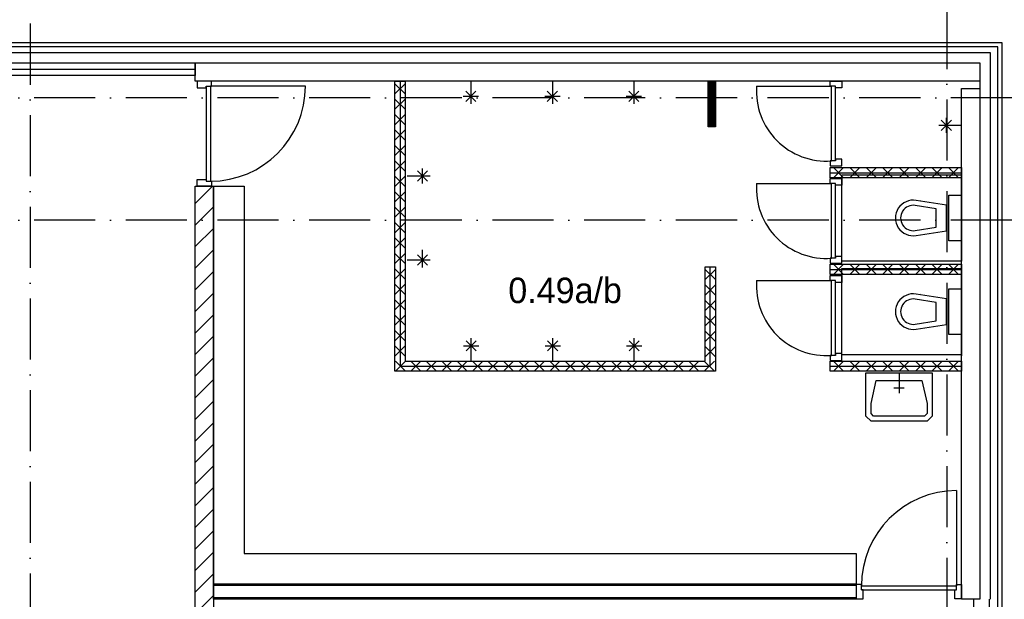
# Model space of a CAD drawing. Header units: millimetres. Extents: x -6587 to 170951, y 244 to 951952.
# Tile 19 of 102: x 24590 to 34255, y 70243 to 75937. Entities that reach past the tile are written whole.
import ezdxf

# ---------------------------------------------------------------- set-up
doc = ezdxf.new("R2010")
doc.units = ezdxf.units.MM
doc.header["$LTSCALE"] = 100
doc.linetypes.add('DASHDOT', pattern=[9, 6, -1.5, 0, -1.5])
for name, color, linetype in [('AL$7----_STRAMIEN', 1, 'DASHDOT'), ('ALXA7---_KALKZVUIL', 1, 'CONTINUOUS'), ('ALXAC---_LICHTBETON', 1, 'CONTINUOUS'), ('BOUW', 8, 'CONTINUOUS')]:
    doc.layers.add(name, color=color, linetype=linetype)
doc.styles.add('BURO-025', font='BUROFONT.shx', dxfattribs={"height": 250})

# ---------------------------------------------------------------- blocks, each defined once
blk = doc.blocks.new('*U75')
at = {"layer": 'ALXA7---_KALKZVUIL', "color": 0}
for p, q in [((28398.7, 75147.7), (28298.7, 75247.7)), ((28398.7, 75247.7), (28298.7, 75147.7)), ((28398.7, 74996.2), (28298.7, 75096.2)), ((28398.7, 75096.2), (28298.7, 74996.2)), ((28398.7, 74844.6), (28298.7, 74944.6)), ((28398.7, 74944.6), (28298.7, 74844.6)), ((28398.7, 74693.1), (28298.7, 74793.1)), ((28398.7, 74793.1), (28298.7, 74693.1)), ((28398.7, 74541.5), (28298.7, 74641.5)), ((28398.7, 74641.5), (28298.7, 74541.5)), ((28398.7, 74389.9), (28298.7, 74489.9)), ((28398.7, 74489.9), (28298.7, 74389.9)), ((28398.7, 74238.4), (28298.7, 74338.4)), ((28398.7, 74338.4), (28298.7, 74238.4)), ((28398.7, 74086.8), (28298.7, 74186.8)), ((28398.7, 74186.8), (28298.7, 74086.8)), ((28398.7, 73935.2), (28298.7, 74035.2)), ((28398.7, 74035.2), (28298.7, 73935.2)), ((28398.7, 73783.7), (28298.7, 73883.7)), ((28398.7, 73883.7), (28298.7, 73783.7)), ((28398.7, 73632.1), (28298.7, 73732.1)), ((28398.7, 73732.1), (28298.7, 73632.1)), ((28398.7, 73480.5), (28298.7, 73580.5)), ((28398.7, 73580.5), (28298.7, 73480.5)), ((28398.7, 73329), (28298.7, 73429)), ((28398.7, 73429), (28298.7, 73329)), ((31343.7, 73422.7), (31443.7, 73322.7)), ((31343.7, 73322.7), (31443.7, 73422.7)), ((28398.7, 73177.4), (28298.7, 73277.4)), ((28398.7, 73277.4), (28298.7, 73177.4)), ((31343.7, 73271.2), (31443.7, 73171.2)), ((31343.7, 73171.2), (31443.7, 73271.2)), ((28398.7, 73025.9), (28298.7, 73125.9)), ((28398.7, 73125.9), (28298.7, 73025.9)), ((31343.7, 73119.6), (31443.7, 73019.6)), ((31343.7, 73019.6), (31443.7, 73119.6)), ((28398.7, 72874.3), (28298.7, 72974.3)), ((28398.7, 72974.3), (28298.7, 72874.3)), ((31343.7, 72968.1), (31443.7, 72868.1)), ((31343.7, 72868.1), (31443.7, 72968.1)), ((28398.7, 72722.7), (28298.7, 72822.7)), ((28398.7, 72822.7), (28298.7, 72722.7)), ((31343.7, 72816.5), (31443.7, 72716.5)), ((31343.7, 72716.5), (31443.7, 72816.5)), ((28398.7, 72571.2), (28298.7, 72671.2)), ((28398.7, 72671.2), (28298.7, 72571.2)), ((31343.7, 72664.9), (31443.7, 72564.9)), ((31343.7, 72564.9), (31443.7, 72664.9)), ((28402.4, 72523.4), (28302.4, 72423.4)), ((28302.4, 72523.4), (28402.4, 72423.4)), ((28554, 72523.4), (28454, 72423.4)), ((28454, 72523.4), (28554, 72423.4)), ((28705.6, 72523.4), (28605.6, 72423.4)), ((28605.6, 72523.4), (28705.6, 72423.4)), ((28857.1, 72523.4), (28757.1, 72423.4)), ((28757.1, 72523.4), (28857.1, 72423.4)), ((29008.7, 72523.4), (28908.7, 72423.4)), ((28908.7, 72523.4), (29008.7, 72423.4)), ((29160.3, 72523.4), (29060.3, 72423.4)), ((29060.3, 72523.4), (29160.3, 72423.4)), ((29311.8, 72523.4), (29211.8, 72423.4)), ((29211.8, 72523.4), (29311.8, 72423.4)), ((29463.4, 72523.4), (29363.4, 72423.4)), ((29363.4, 72523.4), (29463.4, 72423.4)), ((29615, 72523.4), (29515, 72423.4)), ((29515, 72523.4), (29615, 72423.4)), ((29766.5, 72523.4), (29666.5, 72423.4)), ((29666.5, 72523.4), (29766.5, 72423.4)), ((29918.1, 72523.4), (29818.1, 72423.4)), ((29818.1, 72523.4), (29918.1, 72423.4)), ((30069.6, 72523.4), (29969.6, 72423.4)), ((29969.6, 72523.4), (30069.6, 72423.4)), ((30221.2, 72523.4), (30121.2, 72423.4)), ((30121.2, 72523.4), (30221.2, 72423.4)), ((30372.8, 72523.4), (30272.8, 72423.4)), ((30272.8, 72523.4), (30372.8, 72423.4)), ((30524.3, 72523.4), (30424.3, 72423.4)), ((30424.3, 72523.4), (30524.3, 72423.4)), ((30675.9, 72523.4), (30575.9, 72423.4)), ((30575.9, 72523.4), (30675.9, 72423.4)), ((30827.5, 72523.4), (30727.5, 72423.4)), ((30727.5, 72523.4), (30827.5, 72423.4)), ((30979, 72523.4), (30879, 72423.4)), ((30879, 72523.4), (30979, 72423.4)), ((31130.6, 72523.4), (31030.6, 72423.4)), ((31030.6, 72523.4), (31130.6, 72423.4)), ((31282.1, 72523.4), (31182.1, 72423.4)), ((31182.1, 72523.4), (31282.1, 72423.4)), ((31433.7, 72523.4), (31333.7, 72423.4)), ((31333.7, 72523.4), (31433.7, 72423.4))]:
    blk.add_line(p, q, dxfattribs=at)
blk = doc.blocks.new('*U73')
at = {"layer": 'ALXA7---_KALKZVUIL', "color": 0}
for p, q in [((28398.7, 75147.7), (28298.7, 75247.7)), ((28398.7, 75247.7), (28298.7, 75147.7)), ((28398.7, 74996.2), (28298.7, 75096.2)), ((28398.7, 75096.2), (28298.7, 74996.2)), ((28398.7, 74844.6), (28298.7, 74944.6)), ((28398.7, 74944.6), (28298.7, 74844.6)), ((28398.7, 74693.1), (28298.7, 74793.1)), ((28398.7, 74793.1), (28298.7, 74693.1)), ((28398.7, 74541.5), (28298.7, 74641.5)), ((28398.7, 74641.5), (28298.7, 74541.5)), ((28398.7, 74389.9), (28298.7, 74489.9)), ((28398.7, 74489.9), (28298.7, 74389.9)), ((28398.7, 74238.4), (28298.7, 74338.4)), ((28398.7, 74338.4), (28298.7, 74238.4)), ((28398.7, 74086.8), (28298.7, 74186.8)), ((28398.7, 74186.8), (28298.7, 74086.8)), ((28398.7, 73935.2), (28298.7, 74035.2)), ((28398.7, 74035.2), (28298.7, 73935.2)), ((28398.7, 73783.7), (28298.7, 73883.7)), ((28398.7, 73883.7), (28298.7, 73783.7)), ((28398.7, 73632.1), (28298.7, 73732.1)), ((28398.7, 73732.1), (28298.7, 73632.1)), ((28398.7, 73480.5), (28298.7, 73580.5)), ((28398.7, 73580.5), (28298.7, 73480.5)), ((28398.7, 73329), (28298.7, 73429)), ((28398.7, 73429), (28298.7, 73329)), ((31343.7, 73422.7), (31443.7, 73322.7)), ((31343.7, 73322.7), (31443.7, 73422.7)), ((28398.7, 73177.4), (28298.7, 73277.4)), ((28398.7, 73277.4), (28298.7, 73177.4)), ((31343.7, 73271.2), (31443.7, 73171.2)), ((31343.7, 73171.2), (31443.7, 73271.2)), ((28398.7, 73025.9), (28298.7, 73125.9)), ((28398.7, 73125.9), (28298.7, 73025.9)), ((31343.7, 73119.6), (31443.7, 73019.6)), ((31343.7, 73019.6), (31443.7, 73119.6)), ((28398.7, 72874.3), (28298.7, 72974.3)), ((28398.7, 72974.3), (28298.7, 72874.3)), ((31343.7, 72968.1), (31443.7, 72868.1)), ((31343.7, 72868.1), (31443.7, 72968.1)), ((28398.7, 72722.7), (28298.7, 72822.7)), ((28398.7, 72822.7), (28298.7, 72722.7)), ((31343.7, 72816.5), (31443.7, 72716.5)), ((31343.7, 72716.5), (31443.7, 72816.5)), ((28398.7, 72571.2), (28298.7, 72671.2)), ((28398.7, 72671.2), (28298.7, 72571.2)), ((31343.7, 72664.9), (31443.7, 72564.9)), ((31343.7, 72564.9), (31443.7, 72664.9)), ((28402.4, 72523.4), (28302.4, 72423.4)), ((28302.4, 72523.4), (28402.4, 72423.4)), ((28554, 72523.4), (28454, 72423.4)), ((28454, 72523.4), (28554, 72423.4)), ((28705.6, 72523.4), (28605.6, 72423.4)), ((28605.6, 72523.4), (28705.6, 72423.4)), ((28857.1, 72523.4), (28757.1, 72423.4)), ((28757.1, 72523.4), (28857.1, 72423.4)), ((29008.7, 72523.4), (28908.7, 72423.4)), ((28908.7, 72523.4), (29008.7, 72423.4)), ((29160.3, 72523.4), (29060.3, 72423.4)), ((29060.3, 72523.4), (29160.3, 72423.4)), ((29311.8, 72523.4), (29211.8, 72423.4)), ((29211.8, 72523.4), (29311.8, 72423.4)), ((29463.4, 72523.4), (29363.4, 72423.4)), ((29363.4, 72523.4), (29463.4, 72423.4)), ((29615, 72523.4), (29515, 72423.4)), ((29515, 72523.4), (29615, 72423.4)), ((29766.5, 72523.4), (29666.5, 72423.4)), ((29666.5, 72523.4), (29766.5, 72423.4)), ((29918.1, 72523.4), (29818.1, 72423.4)), ((29818.1, 72523.4), (29918.1, 72423.4)), ((30069.6, 72523.4), (29969.6, 72423.4)), ((29969.6, 72523.4), (30069.6, 72423.4)), ((30221.2, 72523.4), (30121.2, 72423.4)), ((30121.2, 72523.4), (30221.2, 72423.4)), ((30372.8, 72523.4), (30272.8, 72423.4)), ((30272.8, 72523.4), (30372.8, 72423.4)), ((30524.3, 72523.4), (30424.3, 72423.4)), ((30424.3, 72523.4), (30524.3, 72423.4)), ((30675.9, 72523.4), (30575.9, 72423.4)), ((30575.9, 72523.4), (30675.9, 72423.4)), ((30827.5, 72523.4), (30727.5, 72423.4)), ((30727.5, 72523.4), (30827.5, 72423.4)), ((30979, 72523.4), (30879, 72423.4)), ((30879, 72523.4), (30979, 72423.4)), ((31130.6, 72523.4), (31030.6, 72423.4)), ((31030.6, 72523.4), (31130.6, 72423.4)), ((31282.1, 72523.4), (31182.1, 72423.4)), ((31182.1, 72523.4), (31282.1, 72423.4)), ((31433.7, 72523.4), (31333.7, 72423.4)), ((31333.7, 72523.4), (31433.7, 72423.4))]:
    blk.add_line(p, q, dxfattribs=at)
blk = doc.blocks.new('*U68')
at = {"layer": 'ALXAC---_LICHTBETON', "color": 0}
for p, q in [((31556.8, 75326.1), (31486.8, 75396.1)), ((31556.8, 75396.1), (31486.8, 75326.1)), ((31556.8, 75176.1), (31486.8, 75246.1)), ((31556.8, 75246.1), (31486.8, 75176.1)), ((31556.8, 75026.1), (31486.8, 75096.1)), ((31556.8, 75096.1), (31486.8, 75026.1))]:
    blk.add_line(p, q, dxfattribs=at)

msp = doc.modelspace()

# ---------------------------------------------------------------- hatches: boundary and pattern name
at = {"layer": 'BOUW'}
h = msp.add_hatch(dxfattribs=at)
h.set_pattern_fill('PREFBET', color=256, style=0)
h.set_pattern_definition([(45, (-24.84, -148.2), (-106.06602, 106.06602), [])])
h.paths.add_polyline_path([(26492.8, 74300.7), (26492.8, 64152.9), (26312.8, 64152.9), (26312.8, 74300.7)])
h = msp.add_hatch(dxfattribs=at)
h.set_pattern_fill('PREFBET', color=256, style=0)
h.set_pattern_definition([(45, (-24.84, -148.2), (-106.06602, 106.06602), [])])
h.paths.add_polyline_path([(26492.8, 74300.7), (26492.8, 64152.9), (26312.8, 64152.9), (26312.8, 74300.7)])

# ---------------------------------------------------------------- linework, layer by layer
at = {"layer": 'AL$7----_STRAMIEN', "color": 1}
for p, q in [((33692.8, 77852.1), (33692.8, 64097.2)), ((33692.8, 77852.1), (33692.8, 64115.2)), ((24692.8, 77698.2), (24692.8, 12402.1)), ((85637.6, 75168.7), (4582.9, 75168.7)), ((85637.6, 73968.7), (4558.9, 73968.7)), ((85637.6, 73968.7), (4562.2, 73968.7))]:
    msp.add_line(p, q, dxfattribs=at)
at = {"layer": 'BOUW'}
for p, q in [((34232.8, 75708.7), (4662.8, 75708.7)), ((34232.8, 57889.7), (34232.8, 75708.7)), ((29018.9, 75333.7), (29018.9, 75108.7)), ((29818.9, 75333.7), (29818.9, 75108.7)), ((30618.9, 75333.7), (30618.9, 75108.7)), ((31383.9, 75333.7), (31383.9, 74883.7)), ((33836.8, 75333.7), (32636.8, 75333.7)), ((33836.8, 75333.7), (32636.8, 75333.7)), ((33836.8, 75333.7), (32636.8, 75333.7)), ((28968.9, 75233.7), (29068.9, 75133.7)), ((28968.9, 75133.7), (29068.9, 75233.7)), ((29768.9, 75233.7), (29868.9, 75133.7)), ((29768.9, 75133.7), (29868.9, 75233.7)), ((30568.9, 75233.7), (30668.9, 75133.7)), ((30568.9, 75133.7), (30668.9, 75233.7)), ((32557.8, 74549.7), (32557.8, 75283.7)), ((32597.8, 74549.7), (32597.8, 75283.7)), ((28943.9, 75183.7), (29093.9, 75183.7)), ((29743.9, 75183.7), (29893.9, 75183.7)), ((30543.9, 75183.7), (30693.9, 75183.7)), ((32546.8, 74549.7), (32546.8, 74499.7)), ((32597.8, 74549.7), (32546.8, 74549.7)), ((32597.8, 74566.7), (32597.8, 74549.7)), ((32660.8, 74566.7), (32597.8, 74566.7)), ((32660.8, 74499.7), (32660.8, 74566.7)), ((32546.8, 74499.7), (32660.8, 74499.7)), ((32546.8, 74483.7), (33836.8, 74483.7)), ((32546.8, 74483.7), (33836.8, 74483.7)), ((32546.8, 74383.7), (32546.8, 74483.7)), ((32546.8, 74383.7), (32546.8, 74483.7)), ((32546.8, 74433.7), (33836.8, 74433.7)), ((32577.5, 74483.7), (32677.5, 74383.7)), ((32677.5, 74483.7), (32577.5, 74383.7)), ((32577.5, 74483.7), (32677.5, 74383.7)), ((32738.7, 74483.7), (32838.7, 74383.7)), ((32838.7, 74483.7), (32738.7, 74383.7)), ((32738.7, 74483.7), (32838.7, 74383.7)), ((32838.7, 74483.7), (32738.7, 74383.7)), ((32900, 74483.7), (33000, 74383.7)), ((33000, 74483.7), (32900, 74383.7)), ((32900, 74483.7), (33000, 74383.7)), ((33000, 74483.7), (32900, 74383.7)), ((33061.2, 74483.7), (33161.2, 74383.7)), ((33161.2, 74483.7), (33061.2, 74383.7)), ((33061.2, 74483.7), (33161.2, 74383.7)), ((33161.2, 74483.7), (33061.2, 74383.7)), ((33222.5, 74483.7), (33322.5, 74383.7)), ((33322.5, 74483.7), (33222.5, 74383.7)), ((33222.5, 74483.7), (33322.5, 74383.7)), ((33322.5, 74483.7), (33222.5, 74383.7)), ((33383.7, 74483.7), (33483.7, 74383.7)), ((33483.7, 74483.7), (33383.7, 74383.7)), ((33383.7, 74483.7), (33483.7, 74383.7)), ((33483.7, 74483.7), (33383.7, 74383.7)), ((33545, 74483.7), (33645, 74383.7)), ((33645, 74483.7), (33545, 74383.7)), ((33545, 74483.7), (33645, 74383.7)), ((33645, 74483.7), (33545, 74383.7)), ((33706.2, 74483.7), (33806.2, 74383.7)), ((33806.2, 74483.7), (33706.2, 74383.7)), ((33706.2, 74483.7), (33806.2, 74383.7)), ((33806.2, 74483.7), (33706.2, 74383.7)), ((33836.8, 74483.7), (33836.8, 74383.7)), ((33836.8, 74483.7), (33836.8, 74383.7)), ((33836.8, 74383.7), (32546.8, 74383.7)), ((33836.8, 74383.7), (32546.8, 74383.7)), ((32546.8, 74327.4), (32546.8, 74377.4)), ((32546.8, 74377.4), (32660.8, 74377.4)), ((32660.8, 74413.7), (33836.8, 74413.7)), ((32660.8, 73563.7), (32660.8, 74413.7)), ((32660.8, 74377.4), (32660.8, 74310.4)), ((33836.8, 74413.7), (33836.8, 73563.7)), ((31823.8, 74327.4), (32557.8, 74327.4)), ((32597.8, 74327.4), (32546.8, 74327.4)), ((32557.8, 73593.4), (32557.8, 74327.4)), ((32597.8, 74310.4), (32597.8, 74327.4)), ((32597.8, 73593.4), (32597.8, 74327.4)), ((32660.8, 74310.4), (32597.8, 74310.4)), ((33686.8, 74113.7), (33389.6, 74161.5)), ((33436.8, 74163.7), (33436.8, 74163.7)), ((33261.8, 74038.7), (33261.8, 74038.7)), ((33586.8, 74079.2), (33381.7, 74112.2)), ((33586.8, 73898.3), (33586.8, 74079.2)), ((33686.8, 73863.7), (33686.8, 74113.7)), ((33381.7, 73865.3), (33586.8, 73898.3)), ((33389.6, 73816), (33686.8, 73863.7)), ((28543.6, 73501.2), (28543.6, 73676.2)), ((28393.6, 73576.2), (28618.6, 73576.2)), ((28493.6, 73526.2), (28593.6, 73626.2)), ((28593.6, 73526.2), (28493.6, 73626.2)), ((32546.8, 73593.4), (32546.8, 73543.4)), ((32597.8, 73593.4), (32546.8, 73593.4)), ((32597.8, 73610.4), (32597.8, 73593.4)), ((32660.8, 73610.4), (32597.8, 73610.4)), ((32660.8, 73543.4), (32660.8, 73610.4)), ((33836.8, 73563.7), (32660.8, 73563.7)), ((32546.8, 73543.4), (32660.8, 73543.4)), ((32546.8, 73533.7), (33836.8, 73533.7)), ((32546.8, 73533.7), (33836.8, 73533.7)), ((32546.8, 73433.7), (32546.8, 73533.7)), ((32546.8, 73433.7), (32546.8, 73533.7)), ((32546.8, 73483.7), (33836.8, 73483.7)), ((32577.5, 73533.7), (32677.5, 73433.7)), ((32677.5, 73533.7), (32577.5, 73433.7)), ((32577.5, 73533.7), (32677.5, 73433.7)), ((32677.5, 73533.7), (32577.5, 73433.7)), ((32660.8, 72643.7), (32660.8, 73493.7)), ((32660.8, 73493.7), (33836.8, 73493.7)), ((32738.7, 73533.7), (32838.7, 73433.7)), ((32838.7, 73533.7), (32738.7, 73433.7)), ((32738.7, 73533.7), (32838.7, 73433.7)), ((32838.7, 73533.7), (32738.7, 73433.7)), ((32900, 73533.7), (33000, 73433.7)), ((33000, 73533.7), (32900, 73433.7)), ((32900, 73533.7), (33000, 73433.7)), ((33000, 73533.7), (32900, 73433.7)), ((33061.2, 73533.7), (33161.2, 73433.7)), ((33161.2, 73533.7), (33061.2, 73433.7)), ((33061.2, 73533.7), (33161.2, 73433.7)), ((33161.2, 73533.7), (33061.2, 73433.7)), ((33222.5, 73533.7), (33322.5, 73433.7)), ((33322.5, 73533.7), (33222.5, 73433.7)), ((33222.5, 73533.7), (33322.5, 73433.7)), ((33322.5, 73533.7), (33222.5, 73433.7)), ((33383.7, 73533.7), (33483.7, 73433.7)), ((33483.7, 73533.7), (33383.7, 73433.7)), ((33383.7, 73533.7), (33483.7, 73433.7)), ((33483.7, 73533.7), (33383.7, 73433.7)), ((33545, 73533.7), (33645, 73433.7)), ((33645, 73533.7), (33545, 73433.7)), ((33545, 73533.7), (33645, 73433.7)), ((33645, 73533.7), (33545, 73433.7)), ((33706.2, 73533.7), (33806.2, 73433.7)), ((33806.2, 73533.7), (33706.2, 73433.7)), ((33706.2, 73533.7), (33806.2, 73433.7)), ((33806.2, 73533.7), (33706.2, 73433.7)), ((33836.8, 73533.7), (33836.8, 72633.7)), ((33836.8, 73533.7), (33836.8, 73433.7)), ((33836.8, 73533.7), (33836.8, 73433.7)), ((33836.8, 73493.7), (33836.8, 72643.7)), ((31823.8, 73373.2), (32557.8, 73373.2)), ((33836.8, 73433.7), (32546.8, 73433.7)), ((33836.8, 73433.7), (32546.8, 73433.7)), ((32546.8, 73373.2), (32546.8, 73423.2)), ((32546.8, 73423.2), (32660.8, 73423.2)), ((32597.8, 73373.2), (32546.8, 73373.2)), ((32557.8, 72639.2), (32557.8, 73373.2)), ((32597.8, 72639.2), (32597.8, 73373.2)), ((32597.8, 73356.2), (32597.8, 73373.2)), ((32660.8, 73423.2), (32660.8, 73356.2)), ((32660.8, 73356.2), (32597.8, 73356.2)), ((33586.8, 73159.2), (33381.7, 73192.2)), ((33686.8, 73193.7), (33389.6, 73241.5)), ((33436.8, 73243.7), (33436.8, 73243.7)), ((33686.8, 72943.7), (33686.8, 73193.7)), ((33261.8, 73118.7), (33261.8, 73118.7)), ((33586.8, 72978.3), (33586.8, 73159.2)), ((33381.7, 72945.3), (33586.8, 72978.3)), ((33389.6, 72896), (33686.8, 72943.7)), ((32546.8, 72639.2), (32546.8, 72589.2)), ((32597.8, 72639.2), (32546.8, 72639.2)), ((32546.8, 72589.2), (32660.8, 72589.2)), ((32597.8, 72656.2), (32597.8, 72639.2)), ((32660.8, 72656.2), (32597.8, 72656.2)), ((32660.8, 72589.2), (32660.8, 72656.2)), ((33836.8, 72643.7), (32660.8, 72643.7)), ((32546.8, 72583.7), (33836.8, 72583.7)), ((32546.8, 72583.7), (33836.8, 72583.7)), ((32546.8, 72483.7), (32546.8, 72583.7)), ((32546.8, 72483.7), (32546.8, 72583.7)), ((32546.8, 72533.7), (33836.8, 72533.7)), ((32577.5, 72583.7), (32677.5, 72483.7)), ((32677.5, 72583.7), (32577.5, 72483.7)), ((32577.5, 72583.7), (32677.5, 72483.7)), ((32677.5, 72583.7), (32577.5, 72483.7)), ((32738.7, 72583.7), (32838.7, 72483.7)), ((32838.7, 72583.7), (32738.7, 72483.7)), ((32738.7, 72583.7), (32838.7, 72483.7)), ((32838.7, 72583.7), (32738.7, 72483.7)), ((32900, 72583.7), (33000, 72483.7)), ((33000, 72583.7), (32900, 72483.7)), ((32900, 72583.7), (33000, 72483.7)), ((33000, 72583.7), (32900, 72483.7)), ((33061.2, 72583.7), (33161.2, 72483.7)), ((33161.2, 72583.7), (33061.2, 72483.7)), ((33061.2, 72583.7), (33161.2, 72483.7)), ((33161.2, 72583.7), (33061.2, 72483.7)), ((33222.5, 72583.7), (33322.5, 72483.7)), ((33322.5, 72583.7), (33222.5, 72483.7)), ((33222.5, 72583.7), (33322.5, 72483.7)), ((33322.5, 72583.7), (33222.5, 72483.7)), ((33383.7, 72583.7), (33483.7, 72483.7)), ((33483.7, 72583.7), (33383.7, 72483.7)), ((33383.7, 72583.7), (33483.7, 72483.7)), ((33483.7, 72583.7), (33383.7, 72483.7)), ((33545, 72583.7), (33645, 72483.7)), ((33645, 72583.7), (33545, 72483.7)), ((33545, 72583.7), (33645, 72483.7)), ((33645, 72583.7), (33545, 72483.7)), ((33706.2, 72583.7), (33806.2, 72483.7)), ((33806.2, 72583.7), (33706.2, 72483.7)), ((33706.2, 72583.7), (33806.2, 72483.7)), ((33806.2, 72583.7), (33706.2, 72483.7)), ((33836.8, 72583.7), (33836.8, 72483.7)), ((33836.8, 72583.7), (33836.8, 72483.7)), ((33836.8, 72483.7), (32546.8, 72483.7)), ((33836.8, 72483.7), (32546.8, 72483.7)), ((32897.2, 72467.4), (33547.2, 72467.4)), ((32897.2, 72167.4), (32897.2, 72467.4)), ((33222.2, 72467.4), (33222.2, 72267.4)), ((33547.2, 72467.4), (33547.2, 72167.4)), ((32947.2, 72167.4), (32997.2, 72392.4)), ((32997.2, 72392.4), (33447.2, 72392.4)), ((33272.2, 72317.4), (33172.2, 72317.4)), ((33447.2, 72392.4), (33497.2, 72167.4)), ((32897.2, 72042.4), (32897.2, 72167.4)), ((32947.2, 72067.4), (32947.2, 72167.4)), ((33497.2, 72167.4), (33497.2, 72067.4)), ((33547.2, 72167.4), (33547.2, 72042.4)), ((32947.2, 71992.4), (32897.2, 72042.4)), ((32972.2, 72042.4), (32947.2, 72067.4)), ((33472.2, 72042.4), (32972.2, 72042.4)), ((33497.2, 72067.4), (33472.2, 72042.4)), ((33547.2, 72042.4), (33497.2, 71992.4)), ((33497.2, 71992.4), (32947.2, 71992.4)), ((32852.8, 70336.4), (33786.8, 70336.4))]:
    msp.add_line(p, q, dxfattribs=at)
for points in [[(34091.8, 69459.9), (34232.8, 69459.9), (34232.8, 75708.7), (4637.8, 75708.7), (4637.8, 41478.7), (17172.8, 41482.9)], [(34091.8, 69499.9), (34192.8, 69499.9), (34192.8, 75668.7), (4677.8, 75668.7), (4677.8, 41518.8), (17172.8, 41522.9)], [(17292.8, 41298.7), (17292.8, 41594.7), (4753.8, 41594.7), (4753.8, 75613.7), (26312.8, 75613.7)], [(26312.8, 75613.7), (34116.8, 75613.7), (34116.8, 70242.9)], [(17392.8, 41298.7), (17392.8, 41694.7), (4853.8, 41694.7), (4853.8, 75513.7), (26312.8, 75513.7)], [(26312.8, 75513.7), (34016.8, 75513.7), (34016.8, 70242.9)], [(17392.8, 41769.7), (4928.8, 41769.7), (4928.8, 75451.2), (26312.8, 75451.2)], [(26472.3, 75333.7), (26333.3, 75333.7), (26333.3, 75266.7), (26421.3, 75266.7), (26421.3, 75283.7), (26472.3, 75283.7), (26472.3, 75333.7)], [(28323.9, 75333.7), (28323.9, 72533.6), (31368.9, 72533.6), (31368.9, 73508.7)], [(32546.8, 75333.7), (32660.8, 75333.7), (32660.8, 75266.7), (32597.8, 75266.7), (32597.8, 75283.7), (32546.8, 75283.7), (32546.8, 75333.7)], [(26421.3, 75283.7), (26421.3, 74349.7)], [(27395.3, 75283.7), (26461.3, 75283.7)], [(26461.3, 75283.7), (26461.3, 74349.7)], [(31823.8, 75283.7), (32557.8, 75283.7)], [(33736.8, 74848.6), (33636.8, 74948.6)], [(33636.8, 74848.6), (33736.8, 74948.6)], [(33686.8, 74823.6), (33686.8, 74973.6)], [(33836.8, 74898.6), (33611.8, 74898.6)], [(28493.6, 74351.2), (28593.6, 74451.2)], [(28593.6, 74351.2), (28493.6, 74451.2)], [(28543.6, 74326.2), (28543.6, 74476.2)], [(26472.3, 74299.7), (26333.3, 74299.7), (26333.3, 74366.7), (26421.3, 74366.7), (26421.3, 74349.7), (26472.3, 74349.7), (26472.3, 74299.7)], [(28393.6, 74401.2), (28618.6, 74401.2)], [(33836.8, 73763.7), (33711.8, 73763.7), (33711.8, 74213.7), (33836.8, 74213.7), (33836.8, 73763.7)], [(33836.8, 72843.7), (33711.8, 72843.7), (33711.8, 73293.7), (33836.8, 73293.7), (33836.8, 72843.7)], [(28972.1, 72682.6), (29072.1, 72782.6)], [(28972.1, 72782.6), (29072.1, 72682.6)], [(29022.1, 72582.6), (29022.1, 72807.6)], [(29772.1, 72682.6), (29872.1, 72782.6)], [(29772.1, 72782.6), (29872.1, 72682.6)], [(29822.1, 72582.6), (29822.1, 72807.6)], [(30572.1, 72682.6), (30672.1, 72782.6)], [(30572.1, 72782.6), (30672.1, 72682.6)], [(30622.1, 72582.6), (30622.1, 72807.6)], [(28947.1, 72732.6), (29097.1, 72732.6)], [(29747.1, 72732.6), (29897.1, 72732.6)], [(30547.1, 72732.6), (30697.1, 72732.6)], [(33786.8, 71310.4), (33786.8, 70376.4)], [(32802.8, 70377.9), (26492.8, 70377.9)], [(32802.8, 70387.4), (32802.8, 70248.4), (32869.8, 70248.4), (32869.8, 70336.4), (32852.8, 70336.4), (32852.8, 70387.4), (32802.8, 70387.4)], [(32852.8, 70376.4), (33786.8, 70376.4)], [(33836.8, 70387.4), (33836.8, 70248.4), (33769.8, 70248.4), (33769.8, 70336.4), (33786.8, 70336.4), (33786.8, 70387.4), (33836.8, 70387.4)], [(32802.8, 70257.9), (26492.8, 70257.9)], [(33952.8, 70243.7), (33952.8, 67733.9)], [(34106.8, 70242.9), (34106.8, 69459.9)], [(34106.8, 70242.9), (34106.8, 69459.9)]]:
    msp.add_lwpolyline(points, dxfattribs=at)
for points in [[(17392.8, 41707.2), (4866.3, 41707.2), (4866.3, 75513.7), (26312.8, 75513.7), (26312.8, 75388.7), (4991.3, 75388.7), (4991.3, 41832.2), (17392.8, 41832.2)], [(26312.8, 75513.7), (34016.8, 75513.7), (34016.8, 75333.7), (26312.8, 75333.7)], [(28373.9, 75333.7), (28373.9, 72583.6), (31318.9, 72583.6), (31318.9, 73508.7), (31418.9, 73508.7), (31418.9, 72483.6), (28273.9, 72483.6), (28273.9, 75333.7)], [(28373.9, 75333.7), (28373.9, 72583.6), (31318.9, 72583.6), (31318.9, 73508.7), (31418.9, 73508.7), (31418.9, 72483.6), (28273.9, 72483.6), (28273.9, 75333.7)], [(31418.9, 75333.7), (31418.9, 74883.7), (31348.9, 74883.7), (31348.9, 75333.7)], [(33836.8, 70242.9), (33836.8, 75261.8), (34016.8, 75261.8), (34016.8, 70242.9)], [(26492.8, 74300.7), (26492.8, 64152.9), (26312.8, 64152.9), (26312.8, 74300.7)], [(26492.8, 74300.7), (26492.8, 64152.9), (26312.8, 64152.9), (26312.8, 74300.7)], [(26492.8, 74300.7), (26792.8, 74300.7), (26792.8, 70692.9), (32802.8, 70692.9), (32802.8, 70392.9), (26492.8, 70392.9)], [(32802.8, 70242.9), (26492.8, 70242.9), (26492.8, 70392.9), (32802.8, 70392.9)]]:
    msp.add_lwpolyline(points, close=True, dxfattribs=at)
at = {"layer": 'BOUW', "const_width": 70}
msp.add_lwpolyline([(31383.9, 75333.7), (31383.9, 74883.7)], dxfattribs=at)
at = {"layer": 'BOUW'}
for centre, radius, start, end in [((26461.3, 75283.7), 934, 270, 0), ((32507.8, 75233.7), 685.8, 175.8145, 274.1855), ((32507.8, 74277.3), 685.8, 175.8145, 274.1855), ((33361.8, 73988.7), 175, 80.86729, 279.13271), ((33361.8, 73988.7), 125, 80.86729, 279.13271), ((32507.8, 73323.2), 685.8, 175.8145, 274.1855), ((33361.8, 73068.7), 175, 80.86729, 279.13271), ((33361.8, 73068.7), 125, 80.86729, 279.13271), ((33786.8, 70376.4), 934, 90, 180)]:
    msp.add_arc(centre, radius, start, end, dxfattribs=at)

# ---------------------------------------------------------------- block references
for name, p in [('*U75', (-24.8, 60.2)), ('*U73', (-24.8, 60.2)), ('*U68', (-138, -102.3))]:
    msp.add_blockref(name, p, dxfattribs=at)

# ---------------------------------------------------------------- texts
at = {"layer": 'BOUW', "style": 'BURO-025'}
msp.add_text('0.49a/b', height=250, dxfattribs=at).set_placement((29386.2, 73152.6))

doc.saveas('drawing.dxf')
